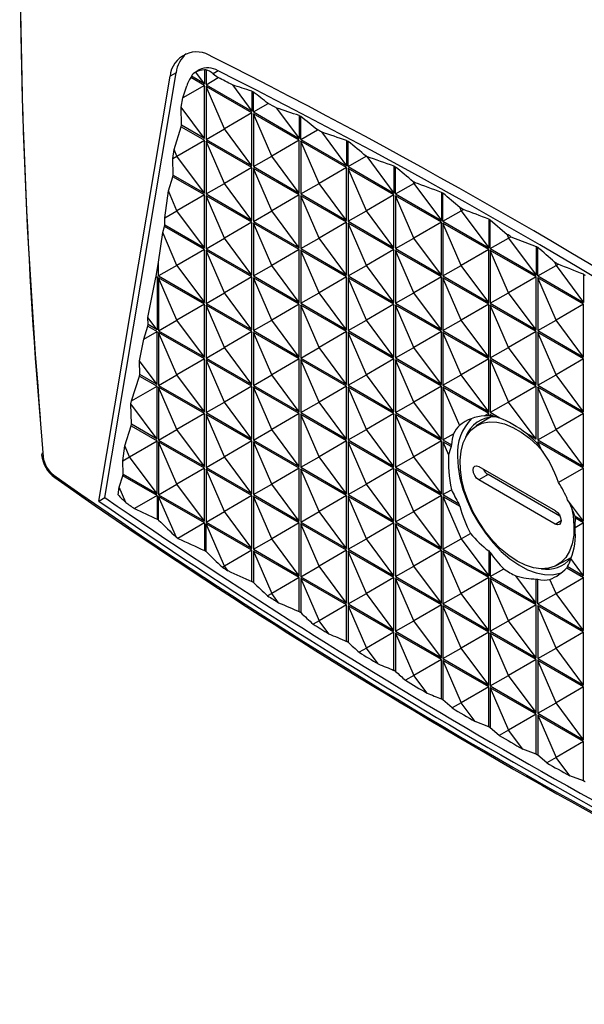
# Model space of a CAD drawing. Header units: millimetres. Extents: x 0 to 419, y 0 to 324.
# Tile 10 of 13: x 301 to 327, y 218 to 263. Entities that reach past the tile are written whole.
import ezdxf

# ---------------------------------------------------------------- set-up
doc = ezdxf.new("R2010")
doc.units = ezdxf.units.MM
doc.header["$LTSCALE"] = 1.5

msp = doc.modelspace()

# ---------------------------------------------------------------- linework, layer by layer
for p, q in [((304.954, 241.191), (308.249, 260.871)), ((305.239, 241.355), (308.534, 261.032)), ((308.534, 261.032), (308.249, 260.871)), ((309.842, 260.436), (309.207, 260.803)), ((309.842, 260.518), (309.243, 260.864)), ((309.603, 261.16), (309.405, 261.042)), ((309.842, 260.518), (309.44, 261.061)), ((309.842, 261.169), (309.842, 260.518)), ((309.913, 261.164), (309.913, 260.477)), ((309.913, 260.477), (310.48, 260.805)), ((310.471, 261.117), (310.246, 260.985)), ((310.246, 260.985), (310.48, 260.805)), ((309.842, 260.436), (308.845, 259.861)), ((308.845, 259.861), (309.026, 260.427)), ((309.842, 257.987), (309.842, 260.436)), ((309.913, 260.477), (312.034, 259.253)), ((312.034, 259.171), (309.913, 260.396)), ((309.913, 260.396), (309.913, 257.946)), ((310.762, 258.436), (309.913, 260.396)), ((311.133, 260.467), (312.034, 259.253)), ((312.034, 260.174), (312.034, 259.253)), ((312.105, 259.212), (312.105, 260.138)), ((308.763, 259.441), (308.845, 259.861)), ((309.842, 257.987), (308.763, 259.441)), ((308.782, 258.599), (308.763, 259.441)), ((312.105, 259.212), (312.784, 259.604)), ((312.034, 259.171), (310.762, 258.436)), ((312.034, 256.721), (312.034, 259.171)), ((312.105, 259.212), (314.226, 257.987)), ((314.226, 257.906), (312.105, 259.13)), ((312.105, 259.13), (312.105, 256.681)), ((312.954, 257.171), (312.105, 259.13)), ((313.182, 259.394), (314.226, 257.987)), ((314.226, 259.044), (314.226, 257.987)), ((314.297, 257.946), (314.297, 259.007)), ((308.435, 257.48), (308.77, 258.524)), ((308.77, 258.524), (308.782, 258.599)), ((308.77, 258.524), (309.842, 257.905)), ((309.842, 257.987), (308.782, 258.599)), ((309.913, 257.946), (310.762, 258.436)), ((312.034, 256.721), (310.762, 258.436)), ((314.297, 257.946), (315.066, 258.39)), ((315.256, 258.288), (316.418, 256.722)), ((308.57, 257.17), (309.842, 257.905)), ((309.842, 255.456), (309.842, 257.905)), ((309.913, 257.946), (312.034, 256.721)), ((312.034, 256.64), (309.913, 257.864)), ((309.913, 257.864), (309.913, 255.415)), ((310.762, 255.905), (309.913, 257.864)), ((314.226, 257.906), (312.954, 257.171)), ((314.226, 255.456), (314.226, 257.906)), ((314.297, 257.946), (316.418, 256.722)), ((316.418, 256.64), (314.297, 257.865)), ((314.297, 257.865), (314.297, 255.415)), ((315.146, 255.905), (314.297, 257.865)), ((316.418, 257.887), (316.418, 256.722)), ((316.489, 256.681), (316.489, 257.849)), ((308.378, 257.06), (308.435, 257.48)), ((308.378, 257.06), (308.57, 257.17)), ((308.57, 257.17), (308.435, 257.48)), ((309.842, 255.456), (308.57, 257.17)), ((312.105, 256.681), (312.954, 257.171)), ((314.226, 255.456), (312.954, 257.171)), ((316.489, 256.681), (317.326, 257.164)), ((317.326, 257.164), (317.354, 257.149)), ((317.354, 257.149), (318.61, 255.456)), ((308.396, 256.291), (308.378, 257.06)), ((312.105, 256.681), (314.226, 255.456)), ((316.489, 256.681), (318.61, 255.456)), ((318.61, 256.703), (318.61, 255.456)), ((308.383, 256.216), (308.396, 256.291)), ((308.396, 256.291), (309.842, 255.456)), ((312.034, 256.64), (310.762, 255.905)), ((312.034, 254.19), (312.034, 256.64)), ((314.226, 255.374), (312.105, 256.599)), ((312.105, 256.599), (312.105, 254.149)), ((312.954, 254.639), (312.105, 256.599)), ((316.418, 256.64), (315.146, 255.905)), ((316.418, 254.191), (316.418, 256.64)), ((318.61, 255.375), (316.489, 256.599)), ((316.489, 256.599), (316.489, 254.15)), ((317.338, 254.64), (316.489, 256.599)), ((318.681, 255.416), (318.681, 256.665)), ((308.172, 255.557), (308.383, 256.216)), ((309.842, 255.374), (308.383, 256.216)), ((309.913, 255.415), (310.762, 255.905)), ((312.034, 254.19), (310.762, 255.905)), ((314.297, 255.415), (315.146, 255.905)), ((316.418, 254.191), (315.146, 255.905)), ((318.681, 255.416), (319.53, 255.906)), ((319.495, 255.986), (319.53, 255.906)), ((319.53, 255.906), (319.584, 255.937)), ((319.53, 255.906), (320.802, 254.191)), ((308.002, 254.311), (308.172, 255.557)), ((308.57, 254.639), (308.172, 255.557)), ((309.842, 255.374), (308.57, 254.639)), ((309.842, 252.924), (309.842, 255.374)), ((309.913, 255.415), (312.034, 254.19)), ((312.034, 254.108), (309.913, 255.333)), ((309.913, 255.333), (309.913, 252.883)), ((310.762, 253.373), (309.913, 255.333)), ((314.226, 255.374), (312.954, 254.639)), ((314.226, 252.925), (314.226, 255.374)), ((314.297, 255.415), (316.418, 254.191)), ((316.418, 254.109), (314.297, 255.333)), ((314.297, 255.333), (314.297, 252.884)), ((315.146, 253.374), (314.297, 255.333)), ((318.61, 255.375), (317.338, 254.64)), ((318.61, 252.925), (318.61, 255.375)), ((318.681, 255.416), (320.802, 254.191)), ((320.802, 254.109), (318.681, 255.334)), ((318.681, 255.334), (318.681, 252.884)), ((319.53, 253.374), (318.681, 255.334)), ((320.802, 255.492), (320.802, 254.191)), ((320.873, 254.15), (320.873, 255.453)), ((308.002, 254.311), (308.57, 254.639)), ((309.842, 252.924), (308.57, 254.639)), ((312.105, 254.149), (312.954, 254.639)), ((314.226, 252.925), (312.954, 254.639)), ((316.489, 254.15), (317.338, 254.64)), ((318.61, 252.925), (317.338, 254.64)), ((320.873, 254.15), (321.722, 254.64)), ((321.659, 254.786), (321.722, 254.64)), ((321.722, 254.64), (321.818, 254.696)), ((321.722, 254.64), (322.994, 252.926)), ((307.997, 253.908), (308.009, 253.982)), ((308.009, 253.982), (308.002, 254.311)), ((308.009, 253.982), (309.842, 252.924)), ((312.034, 254.108), (310.762, 253.373)), ((312.034, 251.659), (312.034, 254.108)), ((312.105, 254.149), (314.226, 252.925)), ((314.226, 252.843), (312.105, 254.068)), ((312.105, 254.068), (312.105, 251.618)), ((312.954, 252.108), (312.105, 254.068)), ((316.418, 254.109), (315.146, 253.374)), ((316.418, 251.659), (316.418, 254.109)), ((316.489, 254.15), (318.61, 252.925)), ((318.61, 252.843), (316.489, 254.068)), ((316.489, 254.068), (316.489, 251.618)), ((317.338, 252.108), (316.489, 254.068)), ((320.802, 254.109), (319.53, 253.374)), ((320.802, 251.66), (320.802, 254.109)), ((320.873, 254.15), (322.994, 252.926)), ((322.994, 252.844), (320.873, 254.068)), ((320.873, 254.068), (320.873, 251.619)), ((321.722, 252.109), (320.873, 254.068)), ((322.994, 254.254), (322.994, 252.925)), ((323.065, 252.885), (323.065, 254.214)), ((323.065, 254.214), (323.841, 253.543)), ((307.721, 252.26), (307.909, 253.633)), ((307.909, 253.633), (307.997, 253.908)), ((308.57, 252.108), (307.909, 253.633)), ((309.842, 252.843), (307.997, 253.908)), ((323.841, 253.543), (323.914, 253.375)), ((309.913, 252.883), (310.762, 253.373)), ((312.034, 251.659), (310.762, 253.373)), ((314.297, 252.884), (315.146, 253.374)), ((316.418, 251.659), (315.146, 253.374)), ((318.681, 252.884), (319.53, 253.374)), ((320.802, 251.66), (319.53, 253.374)), ((323.065, 252.885), (323.914, 253.375)), ((323.914, 253.375), (324.023, 253.438)), ((323.914, 253.375), (325.187, 251.66)), ((324.023, 253.438), (325.187, 252.989)), ((309.842, 252.843), (308.57, 252.108)), ((309.842, 250.393), (309.842, 252.843)), ((309.913, 252.883), (312.034, 251.659)), ((312.034, 251.577), (309.913, 252.802)), ((309.913, 252.802), (309.913, 250.352)), ((310.762, 250.842), (309.913, 252.802)), ((314.226, 252.843), (312.954, 252.108)), ((314.226, 250.393), (314.226, 252.843)), ((314.297, 252.884), (316.418, 251.659)), ((316.418, 251.578), (314.297, 252.802)), ((314.297, 252.802), (314.297, 250.353)), ((315.146, 250.843), (314.297, 252.802)), ((318.61, 252.843), (317.338, 252.108)), ((318.61, 250.394), (318.61, 252.843)), ((318.681, 252.884), (320.802, 251.66)), ((320.802, 251.578), (318.681, 252.803)), ((318.681, 252.803), (318.681, 250.353)), ((319.53, 250.843), (318.681, 252.803)), ((322.994, 252.844), (321.722, 252.109)), ((322.994, 250.394), (322.994, 252.844)), ((323.065, 252.885), (325.187, 251.66)), ((325.187, 251.578), (323.065, 252.803)), ((323.065, 252.803), (323.065, 250.353)), ((323.914, 250.843), (323.065, 252.803)), ((325.187, 252.989), (325.187, 251.66)), ((325.257, 251.619), (325.257, 252.948)), ((307.61, 251.6), (307.721, 252.26)), ((307.721, 251.618), (307.721, 252.26)), ((326.041, 252.258), (326.106, 252.109)), ((326.106, 252.109), (326.2, 252.164)), ((308.57, 252.108), (307.721, 251.618)), ((308.57, 252.108), (309.842, 250.393)), ((312.105, 251.618), (312.954, 252.108)), ((314.226, 250.393), (312.954, 252.108)), ((316.489, 251.618), (317.338, 252.108)), ((318.61, 250.394), (317.338, 252.108)), ((320.873, 251.619), (321.722, 252.109)), ((322.994, 250.394), (321.722, 252.109)), ((325.257, 251.619), (326.106, 252.109)), ((326.106, 252.109), (327.379, 250.395)), ((327.379, 251.697), (327.379, 250.395)), ((307.229, 249.695), (307.592, 251.543)), ((307.592, 251.543), (307.61, 251.6)), ((307.65, 251.577), (307.592, 251.543)), ((307.61, 251.6), (307.65, 251.577)), ((307.65, 251.577), (307.65, 249.127)), ((307.721, 251.618), (309.842, 250.393)), ((309.842, 250.311), (307.721, 251.536)), ((307.721, 251.536), (307.721, 249.086)), ((308.57, 249.576), (307.721, 251.536)), ((312.034, 251.577), (310.762, 250.842)), ((312.034, 249.128), (312.034, 251.577)), ((312.105, 251.618), (314.226, 250.393)), ((314.226, 250.312), (312.105, 251.536)), ((312.105, 251.536), (312.105, 249.087)), ((312.954, 249.577), (312.105, 251.536)), ((316.418, 251.578), (315.146, 250.843)), ((316.418, 249.128), (316.418, 251.578)), ((316.489, 251.618), (318.61, 250.394)), ((318.61, 250.312), (316.489, 251.537)), ((316.489, 251.537), (316.489, 249.087)), ((317.338, 249.577), (316.489, 251.537)), ((320.802, 251.578), (319.53, 250.843)), ((320.802, 249.128), (320.802, 251.578)), ((320.873, 251.619), (322.994, 250.394)), ((322.994, 250.313), (320.873, 251.537)), ((320.873, 251.537), (320.873, 249.088)), ((321.722, 249.578), (320.873, 251.537)), ((325.187, 251.578), (323.914, 250.843)), ((325.187, 249.129), (325.187, 251.578)), ((325.257, 251.619), (327.379, 250.395)), ((327.379, 250.313), (325.257, 251.538)), ((325.257, 251.538), (325.257, 249.088)), ((326.106, 249.578), (325.257, 251.538)), ((309.913, 250.352), (310.762, 250.842)), ((312.034, 249.128), (310.762, 250.842)), ((314.297, 250.353), (315.146, 250.843)), ((316.418, 249.128), (315.146, 250.843)), ((318.681, 250.353), (319.53, 250.843)), ((320.802, 249.128), (319.53, 250.843)), ((323.065, 250.353), (323.914, 250.843)), ((325.187, 249.129), (323.914, 250.843)), ((309.842, 250.311), (308.57, 249.576)), ((309.842, 247.862), (309.842, 250.311)), ((309.913, 250.352), (312.034, 249.128)), ((314.226, 250.312), (312.954, 249.577)), ((314.226, 247.862), (314.226, 250.312)), ((314.297, 250.353), (316.418, 249.128)), ((318.61, 250.312), (317.338, 249.577)), ((318.61, 247.863), (318.61, 250.312)), ((318.681, 250.353), (320.802, 249.128)), ((322.994, 250.313), (321.722, 249.578)), ((322.994, 247.863), (322.994, 250.313)), ((323.065, 250.353), (325.187, 249.129)), ((327.379, 250.313), (326.106, 249.578)), ((327.379, 247.863), (327.379, 250.313)), ((312.034, 249.046), (309.913, 250.271)), ((309.913, 250.271), (309.913, 247.821)), ((310.762, 248.311), (309.913, 250.271)), ((316.418, 249.046), (314.297, 250.271)), ((314.297, 250.271), (314.297, 247.821)), ((315.146, 248.311), (314.297, 250.271)), ((320.802, 249.047), (318.681, 250.271)), ((318.681, 250.271), (318.681, 247.822)), ((319.53, 248.312), (318.681, 250.271)), ((325.187, 249.047), (323.065, 250.272)), ((323.065, 250.272), (323.065, 247.822)), ((323.914, 248.312), (323.065, 250.272)), ((307.65, 249.127), (307.229, 249.695)), ((307.236, 249.366), (307.229, 249.695)), ((307.721, 249.086), (308.57, 249.576)), ((309.842, 247.862), (308.57, 249.576)), ((312.105, 249.087), (312.954, 249.577)), ((314.226, 247.862), (312.954, 249.577)), ((316.489, 249.087), (317.338, 249.577)), ((318.61, 247.863), (317.338, 249.577)), ((320.873, 249.088), (321.722, 249.578)), ((322.994, 247.863), (321.722, 249.578)), ((325.257, 249.088), (326.106, 249.578)), ((327.379, 247.863), (326.106, 249.578)), ((307.03, 248.688), (307.224, 249.292)), ((307.03, 248.688), (307.65, 249.045)), ((307.224, 249.292), (307.236, 249.366)), ((307.224, 249.292), (307.65, 249.045)), ((307.65, 249.127), (307.236, 249.366)), ((307.65, 246.596), (307.65, 249.045)), ((307.721, 249.086), (309.842, 247.862)), ((309.842, 247.78), (307.721, 249.005)), ((307.721, 249.005), (307.721, 246.555)), ((308.57, 247.045), (307.721, 249.005)), ((312.034, 249.046), (310.762, 248.311)), ((312.034, 246.596), (312.034, 249.046)), ((312.105, 249.087), (314.226, 247.862)), ((314.226, 247.78), (312.105, 249.005)), ((312.105, 249.005), (312.105, 246.555)), ((312.954, 247.046), (312.105, 249.005)), ((316.418, 249.046), (315.146, 248.311)), ((316.418, 246.597), (316.418, 249.046)), ((316.489, 249.087), (318.61, 247.863)), ((318.61, 247.781), (316.489, 249.005)), ((316.489, 249.005), (316.489, 246.556)), ((317.338, 247.046), (316.489, 249.005)), ((320.802, 249.047), (319.53, 248.312)), ((320.802, 246.597), (320.802, 249.047)), ((320.873, 249.088), (322.994, 247.863)), ((322.994, 247.781), (320.873, 249.006)), ((320.873, 249.006), (320.873, 246.556)), ((321.722, 247.046), (320.873, 249.006)), ((325.187, 249.047), (323.914, 248.312)), ((325.187, 246.598), (325.187, 249.047)), ((325.257, 249.088), (327.379, 247.863)), ((327.379, 247.782), (325.257, 249.006)), ((325.257, 249.006), (325.257, 246.557)), ((326.106, 247.047), (325.257, 249.006)), ((306.835, 247.694), (307.03, 248.688)), ((309.913, 247.821), (310.762, 248.311)), ((312.034, 246.596), (310.762, 248.311)), ((314.297, 247.821), (315.146, 248.311)), ((316.418, 246.597), (315.146, 248.311)), ((318.681, 247.822), (319.53, 248.312)), ((320.802, 246.597), (319.53, 248.312)), ((323.065, 247.822), (323.914, 248.312)), ((325.187, 246.598), (323.914, 248.312)), ((307.65, 246.596), (306.835, 247.694)), ((306.85, 247.058), (306.835, 247.694)), ((309.842, 247.78), (308.57, 247.045)), ((309.842, 245.33), (309.842, 247.78)), ((309.913, 247.821), (312.034, 246.596)), ((312.034, 246.515), (309.913, 247.739)), ((309.913, 247.739), (309.913, 245.29)), ((310.762, 245.78), (309.913, 247.739)), ((314.226, 247.78), (312.954, 247.046)), ((314.226, 245.331), (314.226, 247.78)), ((314.297, 247.821), (316.418, 246.597)), ((316.418, 246.515), (314.297, 247.74)), ((314.297, 247.74), (314.297, 245.29)), ((315.146, 245.78), (314.297, 247.74)), ((318.61, 247.781), (317.338, 247.046)), ((318.61, 245.331), (318.61, 247.781)), ((318.681, 247.822), (320.802, 246.597)), ((320.802, 246.515), (318.681, 247.74)), ((318.681, 247.74), (318.681, 245.29)), ((319.53, 245.78), (318.681, 247.74)), ((322.994, 247.781), (321.722, 247.046)), ((322.994, 245.332), (322.994, 247.781)), ((323.065, 247.822), (325.187, 246.598)), ((325.187, 246.516), (323.065, 247.74)), ((323.065, 247.74), (323.065, 245.291)), ((323.065, 247.74), (323.914, 245.781)), ((327.379, 247.782), (326.106, 247.047)), ((327.379, 245.332), (327.379, 247.782)), ((306.469, 245.832), (306.837, 246.983)), ((306.837, 246.983), (306.85, 247.058)), ((306.837, 246.983), (307.65, 246.514)), ((307.65, 246.596), (306.85, 247.058)), ((307.721, 246.555), (308.57, 247.045)), ((309.842, 245.33), (308.57, 247.045)), ((312.105, 246.555), (312.954, 247.046)), ((314.226, 245.331), (312.954, 247.046)), ((316.489, 246.556), (317.338, 247.046)), ((318.61, 245.331), (317.338, 247.046)), ((320.873, 246.556), (321.722, 247.046)), ((322.994, 245.332), (321.722, 247.046)), ((325.257, 246.557), (326.106, 247.047)), ((327.379, 245.332), (326.106, 247.047)), ((306.469, 245.832), (307.65, 246.514)), ((307.65, 244.065), (307.65, 246.514)), ((307.721, 246.555), (309.842, 245.33)), ((309.842, 245.249), (307.721, 246.473)), ((307.721, 246.473), (307.721, 244.024)), ((308.57, 244.514), (307.721, 246.473)), ((312.034, 246.515), (310.762, 245.78)), ((312.034, 244.065), (312.034, 246.515)), ((312.105, 246.555), (314.226, 245.331)), ((314.226, 245.249), (312.105, 246.474)), ((312.105, 246.474), (312.105, 244.024)), ((312.954, 244.514), (312.105, 246.474)), ((316.418, 246.515), (315.146, 245.78)), ((316.418, 244.065), (316.418, 246.515)), ((316.489, 246.556), (318.61, 245.331)), ((318.61, 245.25), (316.489, 246.474)), ((316.489, 246.474), (316.489, 244.025)), ((317.338, 244.515), (316.489, 246.474)), ((320.802, 246.515), (319.53, 245.78)), ((320.802, 244.066), (320.802, 246.515)), ((320.873, 246.556), (322.994, 245.332)), ((322.994, 245.25), (320.873, 246.475)), ((320.873, 246.475), (320.873, 244.025)), ((320.873, 246.475), (321.642, 244.699)), ((325.187, 246.516), (323.914, 245.781)), ((325.187, 244.066), (325.187, 246.516)), ((325.257, 246.557), (327.379, 245.332)), ((327.379, 245.25), (325.257, 246.475)), ((325.257, 246.475), (325.257, 244.025)), ((326.106, 244.515), (325.257, 246.475)), ((306.441, 245.693), (306.469, 245.832)), ((309.913, 245.29), (310.762, 245.78)), ((312.034, 244.065), (310.762, 245.78)), ((314.297, 245.29), (315.146, 245.78)), ((316.418, 244.065), (315.146, 245.78)), ((318.681, 245.29), (319.53, 245.78)), ((320.802, 244.066), (319.53, 245.78)), ((323.914, 245.781), (323.065, 245.291)), ((325.187, 244.066), (323.914, 245.781)), ((307.65, 244.065), (306.441, 245.693)), ((306.463, 244.75), (306.441, 245.693)), ((309.913, 245.29), (312.034, 244.065)), ((314.297, 245.29), (316.418, 244.065)), ((318.681, 245.29), (320.802, 244.066)), ((323.508, 245.035), (323.065, 245.291)), ((309.842, 245.249), (308.57, 244.514)), ((309.842, 242.799), (309.842, 245.249)), ((312.034, 243.983), (309.913, 245.208)), ((309.913, 245.208), (309.913, 242.758)), ((310.762, 243.248), (309.913, 245.208)), ((314.226, 245.249), (312.954, 244.514)), ((314.226, 242.8), (314.226, 245.249)), ((316.418, 243.984), (314.297, 245.208)), ((314.297, 245.208), (314.297, 242.759)), ((315.146, 243.249), (314.297, 245.208)), ((318.61, 245.25), (317.338, 244.515)), ((318.61, 242.8), (318.61, 245.25)), ((320.802, 243.984), (318.681, 245.209)), ((318.681, 245.209), (318.681, 242.759)), ((319.53, 243.249), (318.681, 245.209)), ((323.081, 245.081), (322.417, 244.679)), ((322.994, 245.25), (322.797, 245.136)), ((322.994, 245.146), (322.994, 245.25)), ((323.058, 245.078), (323.041, 245.057)), ((323.241, 245.108), (323.065, 245.209)), ((323.065, 245.209), (323.065, 245.138)), ((323.065, 245.209), (323.101, 245.126)), ((327.379, 245.25), (326.106, 244.515)), ((327.379, 242.801), (327.379, 245.25)), ((306.157, 243.757), (306.451, 244.675)), ((306.451, 244.675), (306.463, 244.75)), ((306.451, 244.675), (307.65, 243.983)), ((307.65, 244.065), (306.463, 244.75)), ((307.721, 244.024), (308.57, 244.514)), ((309.842, 242.799), (308.57, 244.514)), ((312.105, 244.024), (312.954, 244.514)), ((314.226, 242.8), (312.954, 244.514)), ((316.489, 244.025), (317.338, 244.515)), ((318.61, 242.8), (317.338, 244.515)), ((325.257, 244.025), (326.106, 244.515)), ((327.379, 242.801), (326.106, 244.515)), ((306.377, 243.248), (307.65, 243.983)), ((307.65, 241.533), (307.65, 243.983)), ((307.721, 244.024), (309.842, 242.799)), ((309.842, 242.718), (307.721, 243.942)), ((307.721, 243.942), (307.721, 241.492)), ((308.57, 241.983), (307.721, 243.942)), ((312.034, 243.983), (310.762, 243.248)), ((312.034, 241.534), (312.034, 243.983)), ((312.105, 244.024), (314.226, 242.8)), ((314.226, 242.718), (312.105, 243.943)), ((312.105, 243.943), (312.105, 241.493)), ((312.954, 241.983), (312.105, 243.943)), ((316.418, 243.984), (315.146, 243.249)), ((316.418, 241.534), (316.418, 243.984)), ((316.489, 244.025), (318.61, 242.8)), ((318.61, 242.718), (316.489, 243.943)), ((316.489, 243.943), (316.489, 241.493)), ((317.338, 241.983), (316.489, 243.943)), ((320.802, 243.984), (319.53, 243.249)), ((320.802, 241.535), (320.802, 243.984)), ((320.873, 244.025), (321.366, 244.309)), ((320.873, 244.025), (321.269, 243.797)), ((321.253, 243.724), (320.873, 243.943)), ((320.873, 243.943), (320.873, 241.494)), ((320.873, 243.943), (321.136, 243.336)), ((325.187, 244.066), (324.745, 244.321)), ((325.257, 244.025), (327.379, 242.801)), ((327.379, 242.719), (325.257, 243.944)), ((325.257, 243.944), (325.257, 243.84)), ((325.257, 243.944), (325.388, 243.642)), ((306.062, 243.066), (306.157, 243.757)), ((306.377, 243.248), (306.157, 243.757)), ((306.062, 243.066), (306.377, 243.248)), ((306.077, 242.442), (306.062, 243.066)), ((307.65, 241.533), (306.377, 243.248)), ((309.913, 242.758), (310.762, 243.248)), ((312.034, 241.534), (310.762, 243.248)), ((314.297, 242.759), (315.146, 243.249)), ((316.418, 241.534), (315.146, 243.249)), ((318.681, 242.759), (319.53, 243.249)), ((320.802, 241.535), (319.53, 243.249)), ((309.842, 242.718), (308.57, 241.983)), ((309.842, 240.268), (309.842, 242.718)), ((309.913, 242.758), (312.034, 241.534)), ((312.034, 241.452), (309.913, 242.677)), ((309.913, 242.677), (309.913, 240.227)), ((310.762, 240.717), (309.913, 242.677)), ((314.226, 242.718), (312.954, 241.983)), ((314.226, 240.268), (314.226, 242.718)), ((314.297, 242.759), (316.418, 241.534)), ((316.418, 241.452), (314.297, 242.677)), ((314.297, 242.677), (314.297, 240.227)), ((315.146, 240.718), (314.297, 242.677)), ((318.61, 242.718), (317.338, 241.983)), ((318.61, 240.269), (318.61, 242.718)), ((318.681, 242.759), (320.802, 241.535)), ((320.802, 241.453), (318.681, 242.678)), ((318.681, 242.678), (318.681, 240.228)), ((319.53, 240.718), (318.681, 242.678)), ((322.536, 242.795), (326.071, 240.754)), ((327.379, 242.719), (326.226, 242.054)), ((327.379, 240.27), (327.379, 242.719)), ((305.894, 241.834), (306.064, 242.367)), ((306.064, 242.367), (306.077, 242.442)), ((307.65, 241.452), (306.064, 242.367)), ((306.077, 242.442), (307.65, 241.533)), ((322.96, 242.423), (322.536, 242.174)), ((326.071, 240.133), (322.536, 242.174)), ((326.288, 240.502), (322.96, 242.423)), ((305.845, 241.481), (305.894, 241.834)), ((306.197, 241.132), (305.894, 241.834)), ((307.721, 241.492), (308.57, 241.983)), ((309.842, 240.268), (308.57, 241.983)), ((312.105, 241.493), (312.954, 241.983)), ((314.226, 240.268), (312.954, 241.983)), ((316.489, 241.493), (317.338, 241.983)), ((318.61, 240.269), (317.338, 241.983)), ((320.873, 241.494), (321.27, 241.723)), ((304.954, 241.191), (305.239, 241.355)), ((307.65, 241.452), (306.605, 240.848)), ((307.65, 241.452), (307.65, 240.361)), ((307.721, 241.492), (309.842, 240.268)), ((309.842, 240.186), (307.721, 241.411)), ((307.721, 240.313), (307.721, 241.411)), ((308.544, 239.511), (307.721, 241.411)), ((312.034, 241.452), (310.762, 240.717)), ((312.034, 239.002), (312.034, 241.452)), ((312.105, 241.493), (314.226, 240.268)), ((314.226, 240.187), (312.105, 241.411)), ((312.105, 241.411), (312.105, 238.962)), ((312.954, 239.452), (312.105, 241.411)), ((316.418, 241.452), (315.146, 240.718)), ((316.418, 239.003), (316.418, 241.452)), ((316.489, 241.493), (318.61, 240.269)), ((318.61, 240.187), (316.489, 241.412)), ((316.489, 241.412), (316.489, 238.962)), ((317.338, 239.452), (316.489, 241.412)), ((320.802, 241.453), (319.53, 240.718)), ((320.802, 239.003), (320.802, 241.453)), ((320.873, 241.494), (321.608, 241.069)), ((320.873, 241.412), (321.652, 240.962)), ((320.873, 241.412), (320.873, 238.962)), ((320.873, 241.412), (321.722, 239.452)), ((327.379, 240.27), (326.643, 241.26)), ((309.913, 240.227), (310.762, 240.717)), ((312.034, 239.002), (310.762, 240.717)), ((314.297, 240.227), (315.146, 240.718)), ((316.418, 239.003), (315.146, 240.718)), ((318.681, 240.228), (319.53, 240.718)), ((320.802, 239.003), (319.53, 240.718)), ((326.071, 240.133), (326.34, 240.291)), ((326.985, 240.497), (327.379, 240.27)), ((327.379, 240.188), (327, 240.406)), ((309.842, 240.186), (308.603, 239.471)), ((309.842, 240.186), (309.842, 238.905)), ((309.913, 240.227), (312.034, 239.002)), ((312.034, 238.921), (309.913, 240.145)), ((309.913, 238.859), (309.913, 240.145)), ((310.762, 238.186), (309.913, 240.145)), ((314.226, 240.187), (312.954, 239.452)), ((314.226, 237.737), (314.226, 240.187)), ((314.297, 240.227), (316.418, 239.003)), ((316.418, 238.921), (314.297, 240.146)), ((314.297, 240.146), (314.297, 237.696)), ((315.146, 238.186), (314.297, 240.146)), ((318.61, 240.187), (317.338, 239.452)), ((318.61, 237.737), (318.61, 240.187)), ((318.681, 240.228), (320.802, 239.003)), ((320.802, 238.922), (318.681, 240.146)), ((318.681, 240.146), (318.681, 237.697)), ((319.53, 238.187), (318.681, 240.146)), ((327.379, 240.188), (326.986, 239.961)), ((327.379, 237.738), (327.379, 240.188)), ((308.603, 239.471), (308.544, 239.511)), ((312.105, 238.962), (312.954, 239.452)), ((314.226, 237.737), (312.954, 239.452)), ((316.489, 238.962), (317.338, 239.452)), ((318.61, 237.737), (317.338, 239.452)), ((320.873, 238.962), (321.722, 239.452)), ((321.722, 239.452), (322.145, 239.697)), ((321.722, 239.452), (322.994, 237.738)), ((312.034, 238.921), (310.762, 238.186)), ((312.034, 237.477), (312.034, 238.921)), ((312.105, 238.962), (314.226, 237.737)), ((316.418, 238.921), (315.146, 238.186)), ((316.418, 236.472), (316.418, 238.921)), ((316.489, 238.962), (318.61, 237.737)), ((320.802, 238.922), (319.53, 238.187)), ((320.802, 236.472), (320.802, 238.922)), ((320.873, 238.962), (322.994, 237.738)), ((314.226, 237.655), (312.105, 238.88)), ((312.105, 238.88), (312.105, 237.431)), ((312.105, 238.88), (312.954, 236.92)), ((318.61, 237.656), (316.489, 238.88)), ((316.489, 238.88), (316.489, 236.431)), ((317.338, 236.921), (316.489, 238.88)), ((322.994, 237.656), (320.873, 238.881)), ((320.873, 238.881), (320.873, 236.431)), ((321.722, 236.921), (320.873, 238.881)), ((322.994, 238.885), (322.994, 237.738)), ((323.065, 238.812), (323.065, 237.697)), ((326.144, 238.223), (326.805, 238.586)), ((327.379, 237.738), (326.784, 238.539)), ((310.762, 238.186), (310.669, 238.133)), ((310.919, 237.974), (310.762, 238.186)), ((314.297, 237.696), (315.146, 238.186)), ((316.418, 236.472), (315.146, 238.186)), ((318.681, 237.697), (319.53, 238.187)), ((320.802, 236.472), (319.53, 238.187)), ((323.065, 237.697), (323.688, 238.057)), ((326.601, 238.105), (327.379, 237.657)), ((326.645, 238.162), (327.379, 237.738)), ((314.226, 237.655), (312.954, 236.92)), ((314.226, 236.076), (314.226, 237.655)), ((314.297, 237.696), (316.418, 236.472)), ((316.418, 236.39), (314.297, 237.615)), ((314.297, 237.615), (314.297, 236.031)), ((314.297, 237.615), (315.146, 235.655)), ((318.61, 237.656), (317.338, 236.921)), ((318.61, 235.206), (318.61, 237.656)), ((318.681, 237.697), (320.802, 236.472)), ((320.802, 236.39), (318.681, 237.615)), ((318.681, 237.615), (318.681, 235.165)), ((319.53, 235.655), (318.681, 237.615)), ((322.994, 237.656), (321.722, 236.921)), ((322.994, 235.207), (322.994, 237.656)), ((323.065, 237.697), (325.187, 236.472)), ((325.187, 236.391), (323.065, 237.615)), ((323.065, 237.615), (323.065, 235.166)), ((323.914, 235.656), (323.065, 237.615)), ((325.187, 236.472), (324.252, 237.732)), ((325.187, 236.472), (325.187, 237.586)), ((325.257, 236.432), (325.257, 237.578)), ((326.106, 236.922), (325.824, 237.572)), ((326.106, 236.922), (327.379, 237.657)), ((327.379, 235.207), (327.379, 237.657)), ((312.954, 236.92), (312.763, 236.81)), ((313.273, 236.491), (312.954, 236.92)), ((316.489, 236.431), (317.338, 236.921)), ((318.61, 235.206), (317.338, 236.921)), ((320.873, 236.431), (321.722, 236.921)), ((322.994, 235.207), (321.722, 236.921)), ((325.257, 236.432), (326.106, 236.922)), ((327.379, 235.207), (326.106, 236.922)), ((316.418, 236.39), (315.146, 235.655)), ((316.418, 234.702), (316.418, 236.39)), ((316.489, 236.431), (318.61, 235.206)), ((318.61, 235.125), (316.489, 236.349)), ((316.489, 236.349), (316.489, 234.658)), ((316.489, 236.349), (317.338, 234.39)), ((320.802, 236.39), (319.53, 235.655)), ((320.802, 233.941), (320.802, 236.39)), ((320.873, 236.431), (322.994, 235.207)), ((322.994, 235.125), (320.873, 236.35)), ((320.873, 236.35), (320.873, 233.9)), ((321.722, 234.39), (320.873, 236.35)), ((325.187, 236.391), (323.914, 235.656)), ((325.187, 233.941), (325.187, 236.391)), ((325.257, 236.432), (327.379, 235.207)), ((327.379, 235.125), (325.257, 236.35)), ((325.257, 236.35), (325.257, 233.9)), ((326.106, 234.39), (325.257, 236.35)), ((315.146, 235.655), (314.872, 235.497)), ((315.593, 235.052), (315.146, 235.655)), ((318.681, 235.165), (319.53, 235.655)), ((320.802, 233.941), (319.53, 235.655)), ((323.065, 235.166), (323.914, 235.656)), ((325.187, 233.941), (323.914, 235.656)), ((318.61, 235.125), (317.338, 234.39)), ((318.61, 233.355), (318.61, 235.125)), ((318.681, 235.165), (320.802, 233.941)), ((320.802, 233.859), (318.681, 235.084)), ((318.681, 235.084), (318.681, 233.312)), ((318.681, 235.084), (319.53, 233.124)), ((322.994, 235.125), (321.722, 234.39)), ((322.994, 232.675), (322.994, 235.125)), ((323.065, 235.166), (325.187, 233.941)), ((325.187, 233.859), (323.065, 235.084)), ((323.065, 235.084), (323.065, 232.634)), ((323.914, 233.125), (323.065, 235.084)), ((327.379, 235.125), (326.106, 234.39)), ((327.379, 232.676), (327.379, 235.125)), ((317.338, 234.39), (316.997, 234.193)), ((317.882, 233.656), (317.338, 234.39)), ((320.873, 233.9), (321.722, 234.39)), ((322.994, 232.675), (321.722, 234.39)), ((325.257, 233.9), (326.106, 234.39)), ((327.379, 232.676), (326.106, 234.39)), ((320.873, 233.9), (322.994, 232.675)), ((325.257, 233.9), (327.379, 232.676)), ((320.802, 233.859), (319.53, 233.124)), ((320.802, 232.035), (320.802, 233.859)), ((322.994, 232.594), (320.873, 233.818)), ((320.873, 233.818), (320.873, 231.993)), ((320.873, 233.818), (321.722, 231.859)), ((325.187, 233.859), (323.914, 233.125)), ((325.187, 231.41), (325.187, 233.859)), ((327.379, 232.594), (325.257, 233.819)), ((325.257, 233.819), (325.257, 231.369)), ((326.106, 231.859), (325.257, 233.819)), ((319.53, 233.124), (319.14, 232.899)), ((320.14, 232.302), (319.53, 233.124)), ((323.065, 232.634), (323.914, 233.125)), ((325.187, 231.41), (323.914, 233.125)), ((322.994, 232.594), (321.722, 231.859)), ((322.994, 230.742), (322.994, 232.594)), ((323.065, 232.634), (325.187, 231.41)), ((325.187, 231.328), (323.065, 232.553)), ((323.065, 232.553), (323.065, 230.701)), ((323.065, 232.553), (323.914, 230.593)), ((327.379, 232.594), (326.106, 231.859)), ((327.379, 230.144), (327.379, 232.594)), ((321.3, 231.615), (320.873, 231.993)), ((321.722, 231.859), (321.3, 231.615)), ((322.368, 230.989), (321.722, 231.859)), ((325.257, 231.369), (326.106, 231.859)), ((327.379, 230.144), (326.106, 231.859)), ((325.187, 231.328), (323.914, 230.593)), ((325.187, 229.476), (325.187, 231.328)), ((325.257, 231.369), (327.379, 230.144)), ((327.379, 230.063), (325.257, 231.287)), ((325.257, 231.287), (325.257, 229.436)), ((325.257, 231.287), (326.106, 229.328)), ((322.994, 230.742), (322.368, 230.989)), ((323.478, 230.342), (323.065, 230.701)), ((323.914, 230.593), (323.478, 230.342)), ((324.567, 229.713), (323.914, 230.593)), ((327.379, 230.063), (326.106, 229.328)), ((327.379, 228.237), (327.379, 230.063)), ((325.187, 229.476), (324.567, 229.713)), ((325.675, 229.079), (325.257, 229.436)), ((326.106, 229.328), (325.675, 229.079)), ((326.738, 228.476), (326.106, 229.328)), ((327.379, 228.237), (326.738, 228.476))]:
    msp.add_line(p, q)
at = {"flags": 128}
for points in [[(312.034, 260.174), (312.043, 260.17), (312.052, 260.165), (312.061, 260.161), (312.07, 260.156), (312.079, 260.152), (312.087, 260.147), (312.096, 260.143), (312.105, 260.138)], [(314.226, 259.044), (314.235, 259.04), (314.244, 259.035), (314.253, 259.03), (314.262, 259.026), (314.271, 259.021), (314.279, 259.017), (314.288, 259.012), (314.297, 259.007)], [(316.418, 257.887), (316.427, 257.883), (316.436, 257.878), (316.445, 257.873), (316.454, 257.868), (316.463, 257.864), (316.471, 257.859), (316.48, 257.854), (316.489, 257.849)], [(318.61, 256.703), (318.619, 256.698), (318.628, 256.694), (318.637, 256.689), (318.646, 256.684), (318.655, 256.679), (318.663, 256.674), (318.672, 256.669), (318.681, 256.665)], [(320.802, 255.492), (320.811, 255.487), (320.82, 255.482), (320.829, 255.477), (320.838, 255.472), (320.847, 255.467), (320.855, 255.463), (320.864, 255.458), (320.873, 255.453)], [(322.994, 254.254), (323.003, 254.249), (323.012, 254.244), (323.021, 254.239), (323.03, 254.234), (323.039, 254.229), (323.048, 254.224), (323.056, 254.219), (323.065, 254.214)], [(325.187, 252.989), (325.195, 252.984), (325.204, 252.979), (325.213, 252.974), (325.222, 252.969), (325.231, 252.963), (325.24, 252.958), (325.248, 252.953), (325.257, 252.948)], [(327.379, 251.697), (327.387, 251.692), (327.396, 251.687), (327.405, 251.681), (327.414, 251.676), (327.423, 251.671), (327.432, 251.666), (327.44, 251.66), (327.449, 251.655)], [(324.303, 238.421), (323.92, 238.675), (323.544, 238.988), (323.185, 239.354), (322.849, 239.765), (322.545, 240.213), (322.278, 240.687), (322.054, 241.177), (321.878, 241.674), (321.754, 242.166), (321.684, 242.644), (321.67, 243.096), (321.712, 243.513), (321.809, 243.887), (321.959, 244.209), (322.16, 244.472), (322.406, 244.672), (322.693, 244.803), (323.014, 244.863), (323.362, 244.85), (323.73, 244.766), (324.111, 244.61), (324.496, 244.388), (324.876, 244.104), (325.245, 243.763), (325.508, 243.476)], [(321.546, 243.26), (321.574, 242.772), (321.659, 242.26), (321.799, 241.735), (321.992, 241.207), (322.232, 240.686), (322.517, 240.181), (322.839, 239.704), (323.194, 239.263), (323.573, 238.867), (323.971, 238.523), (324.378, 238.239), (324.787, 238.019), (325.19, 237.868), (325.579, 237.79), (325.947, 237.784), (326.287, 237.853), (326.356, 237.877)], [(322.536, 242.174), (322.433, 242.257), (322.346, 242.375), (322.287, 242.509), (322.267, 242.64), (322.287, 242.747), (322.346, 242.814), (322.433, 242.831), (322.536, 242.795)], [(326.829, 240.877), (326.895, 240.521), (326.937, 240.055), (326.923, 239.619), (326.853, 239.222), (326.729, 238.873), (326.553, 238.58), (326.329, 238.348), (326.062, 238.182), (325.758, 238.086), (325.422, 238.063), (325.063, 238.111), (324.687, 238.231), (324.303, 238.421)], [(326.071, 240.754), (326.174, 240.671), (326.261, 240.553), (326.32, 240.419), (326.34, 240.288), (326.32, 240.181), (326.261, 240.114), (326.174, 240.097), (326.071, 240.133)], [(307.721, 240.313), (307.712, 240.319), (307.703, 240.325), (307.694, 240.331), (307.686, 240.337), (307.677, 240.343), (307.668, 240.349), (307.659, 240.355), (307.65, 240.361)], [(309.913, 238.859), (309.904, 238.865), (309.895, 238.87), (309.887, 238.876), (309.878, 238.882), (309.869, 238.888), (309.86, 238.894), (309.851, 238.9), (309.842, 238.905)], [(312.105, 237.431), (312.096, 237.437), (312.087, 237.443), (312.079, 237.449), (312.07, 237.454), (312.061, 237.46), (312.052, 237.466), (312.043, 237.471), (312.034, 237.477)], [(314.297, 236.031), (314.288, 236.037), (314.279, 236.042), (314.271, 236.048), (314.262, 236.054), (314.253, 236.059), (314.244, 236.065), (314.235, 236.07), (314.226, 236.076)], [(316.489, 234.658), (316.48, 234.664), (316.471, 234.669), (316.463, 234.674), (316.454, 234.68), (316.445, 234.685), (316.436, 234.691), (316.427, 234.696), (316.418, 234.702)], [(318.681, 233.312), (318.672, 233.317), (318.663, 233.323), (318.655, 233.328), (318.646, 233.333), (318.637, 233.339), (318.628, 233.344), (318.619, 233.35), (318.61, 233.355)], [(320.873, 231.993), (320.864, 231.998), (320.855, 232.003), (320.847, 232.009), (320.838, 232.014), (320.829, 232.019), (320.82, 232.024), (320.811, 232.03), (320.802, 232.035)], [(323.065, 230.701), (323.056, 230.706), (323.048, 230.711), (323.039, 230.716), (323.03, 230.721), (323.021, 230.727), (323.012, 230.732), (323.003, 230.737), (322.994, 230.742)], [(325.257, 229.436), (325.248, 229.441), (325.24, 229.446), (325.231, 229.451), (325.222, 229.456), (325.213, 229.461), (325.204, 229.466), (325.195, 229.471), (325.187, 229.476)], [(327.449, 228.198), (327.44, 228.203), (327.432, 228.208), (327.423, 228.213), (327.414, 228.218), (327.405, 228.223), (327.396, 228.228), (327.387, 228.232), (327.379, 228.237)]]:
    msp.add_lwpolyline(points, dxfattribs=at)
for centre, radius, start, end in [((575.427, 267.869), 274.133, 174.90234, 184.774), ((578.034, 267.627), 276.73, 174.94639, 185.05361), ((309.481, 260.756), 1.237, 54.65, 174.6936), ((309.876, 260.888), 1.349, 130.675, 173.8642), ((186.672, 15.946), 275.11, 56.68496, 63.32042), ((309.999, 260.352), 0.9, 58.3566, 116.0701), ((309.926, 260.412), 0.819, 146.5128, 151.4634), ((309.816, 260.27), 0.899, 83.8191, 88.3386), ((187.426, 16.11), 274.169, 56.67149, 63.33388), ((323.809, 243.416), 2.269, 135.077, 183.9315), ((323.26, 243.671), 1.42, 87.6217, 160.7178), ((322.799, 243.089), 2.066, 82.5954, 84.5685), ((322.707, 242.609), 2.555, 71.7344, 77.9325), ((321.108, 239.935), 5.698, 43.266, 50.33), ((323.93, 243.175), 2.733, 166.8516, 168.4072), ((302.424, 243.324), 0.117, 112.5246, 175.1779), ((303.814, 243.505), 1.517, 186.4926, 233.5076), ((302.411, 243.352), 0.106, 189.6157, 252.3893), ((303.615, 243.391), 1.244, 186.4731, 233.5269), ((323.272, 242.908), 0.577, 203.9393, 237.2241), ((302.979, 242.368), 0.106, 167.616, 230.3947), ((459.757, 465.393), 272.657, 234.8738, 245.13157), ((461.417, 468.065), 275.862, 234.92967, 245.07583), ((461.36, 468.171), 275.65, 235.43012, 244.57526), ((460.606, 466.523), 273.568, 235.39429, 244.53256), ((327.943, 243.603), 6.823, 201.8015, 202.7723), ((321.842, 239.55), 5.229, 9.4214, 10.4318), ((327.452, 243.092), 6.129, 223.342, 224.2967), ((325.697, 239.453), 1.416, 259.0875, 320.5474), ((325.355, 239.12), 1.607, 320.8428, 323.3877), ((325.455, 239.64), 2.071, 262.5543, 264.5227)]:
    msp.add_arc(centre, radius, start, end)
for centre, major_axis, ratio, start_param, end_param in [((310.304, 259.369), (-0.586, 1.832), 0.675888, 0.486539, 0.758414), ((310.55, 259.506), (-1.19, 1.506), 0.454258, 6.176958, 6.495425), ((310.538, 259.499), (-1.296, 1.426), 0.675912, 5.79742, 6.099974), ((310.316, 259.376), (-0.708, 1.781), 0.454242, 5.629502, 5.948768), ((365.122, 39.24), (-182.235, 230.653), 0.454258, 5.49393, 5.497145), ((326.976, 17.22), (-198.115, 218.114), 0.675912, 5.412674, 5.416331), ((321.435, 14.85), (-108.416, 272.653), 0.454242, 5.616724, 5.620855), ((365.122, 39.24), (-182.235, 230.653), 0.454258, 5.483856, 5.485812), ((326.538, 16.967), (-198.111, 218.11), 0.675912, 5.402007, 5.406241), ((321.874, 15.103), (-108.418, 272.658), 0.454242, 5.605512, 5.610186), ((365.122, 39.24), (-182.235, 230.653), 0.454258, 5.47369, 5.47462), ((326.099, 16.713), (-198.107, 218.106), 0.675912, 5.391345, 5.396058), ((322.312, 15.356), (-108.42, 272.663), 0.454242, 5.594435, 5.599523), ((325.661, 16.46), (-198.104, 218.102), 0.675912, 5.380687, 5.385778), ((322.75, 15.609), (-108.422, 272.668), 0.454242, 5.58392, 5.588864), ((282.851, -7.425), (-89.636, 280.12), 0.675888, 5.664743, 5.665177), ((325.222, 16.207), (-198.1, 218.098), 0.675912, 5.370032, 5.374967), ((323.189, 15.863), (-108.424, 272.673), 0.454242, 5.573436, 5.578208), ((282.851, -7.425), (-89.636, 280.12), 0.675888, 5.6539, 5.654676), ((324.784, 15.954), (-198.096, 218.094), 0.675912, 5.359379, 5.364143), ((282.851, -7.425), (-89.636, 280.12), 0.675888, 5.643176, 5.644065), ((324.066, 16.369), (-108.428, 272.683), 0.454242, 5.552138, 5.556902), ((282.851, -7.425), (-89.636, 280.12), 0.675888, 5.632565, 5.63334), ((323.907, 15.448), (-198.089, 218.086), 0.675912, 5.338072, 5.342844), ((323.565, 241.032), (-1.284, 4.013), 0.675888, 6.100127, 6.536737), ((324.347, 241.495), (-2.826, 3.111), 0.675912, 5.746169, 5.807846), ((323.918, 241.236), (-1.549, 3.895), 0.454242, 5.919158, 5.935469), ((323.565, 241.032), (-1.284, 4.013), 0.675888, 5.949279, 5.996393), ((324.7, 241.699), (-2.593, 3.282), 0.454258, 5.218971, 5.644191), ((323.48, 240.983), (-1.551, 3.9), 0.454242, 0.176529, 0.39603), ((324.262, 241.446), (-2.596, 3.286), 0.454258, 0.264268, 0.487417), ((324.004, 241.285), (-1.282, 4.007), 0.675888, 0.72072, 0.83398), ((324.357, 241.489), (-1.547, 3.89), 0.454242, 5.109609, 5.170689), ((323.565, 241.032), (-1.284, 4.013), 0.675888, 4.750878, 5.188285), ((323.48, 240.983), (-1.551, 3.9), 0.454242, 0.756408, 1.204233), ((323.823, 241.193), (-2.599, 3.29), 0.454258, 1.073913, 1.261515), ((323.47, 240.989), (-2.833, 3.12), 0.675912, 4.235892, 4.456941), ((320.12, 465.393), (-108.224, 272.169), 0.454242, 2.335559, 2.33771), ((324.262, 241.446), (-2.596, 3.286), 0.454258, 4.092559, 4.31454), ((364.96, 491.279), (-89.794, 280.615), 0.675888, 2.415597, 2.417619), ((327.852, 469.028), (-197.782, 217.748), 0.675912, 2.124248, 2.128503), ((324.442, 241.538), (-1.281, 4.002), 0.675888, 1.498907, 1.824248), ((320.559, 465.646), (-108.226, 272.174), 0.454242, 2.344338, 2.349359), ((324.004, 241.285), (-1.282, 4.007), 0.675888, 4.170562, 4.283328), ((323.47, 240.989), (-2.833, 3.12), 0.675912, 3.428437, 3.877173), ((327.414, 468.775), (-197.778, 217.744), 0.675912, 2.134162, 2.139203), ((324.347, 241.495), (-2.826, 3.111), 0.675912, 1.535219, 1.816502), ((320.997, 465.899), (-108.228, 272.179), 0.454242, 2.35504, 2.359653), ((323.918, 241.236), (-1.549, 3.895), 0.454242, 2.051223, 2.324587), ((323.823, 241.193), (-2.599, 3.29), 0.454258, 3.318461, 3.505646), ((283.012, 443.143), (-181.289, 229.456), 0.454258, 2.225238, 2.226441), ((323.385, 240.94), (-2.603, 3.294), 0.454258, 2.193931, 2.385554), ((324.442, 241.538), (-1.281, 4.002), 0.675888, 3.179416, 3.505141), ((326.975, 468.522), (-197.774, 217.74), 0.675912, 2.145361, 2.149895), ((323.909, 241.242), (-2.83, 3.115), 0.675912, 2.308008, 2.581289), ((324.357, 241.489), (-1.547, 3.89), 0.454242, 2.816003, 3.097486), ((321.435, 466.152), (-108.23, 272.184), 0.454242, 2.365734, 2.369742), ((283.012, 443.143), (-181.289, 229.456), 0.454258, 2.235343, 2.237808), ((326.537, 468.269), (-197.771, 217.736), 0.675912, 2.156706, 2.160581), ((321.874, 466.405), (-108.232, 272.189), 0.454242, 2.376422, 2.379922), ((283.012, 443.143), (-181.289, 229.456), 0.454258, 2.24554, 2.249032), ((326.099, 468.016), (-197.767, 217.732), 0.675912, 2.16791, 2.171261), ((322.312, 466.658), (-108.234, 272.194), 0.454242, 2.387104, 2.390198), ((283.012, 443.143), (-181.289, 229.456), 0.454258, 2.255834, 2.260122), ((325.66, 467.763), (-197.763, 217.728), 0.675912, 2.17898, 2.181937), ((322.751, 466.911), (-108.236, 272.199), 0.454242, 2.397781, 2.400574), ((283.012, 443.143), (-181.289, 229.456), 0.454258, 2.266227, 2.271082), ((325.222, 467.51), (-197.76, 217.723), 0.675912, 2.189921, 2.19261), ((283.012, 443.143), (-181.289, 229.456), 0.454258, 2.276725, 2.281919), ((283.012, 443.143), (-181.289, 229.456), 0.454258, 2.28733, 2.292638), ((283.012, 443.143), (-181.289, 229.456), 0.454258, 2.298049, 2.303244)]:
    msp.add_ellipse(centre, major_axis=major_axis, ratio=ratio, start_param=start_param, end_param=end_param)

doc.saveas('drawing.dxf')
